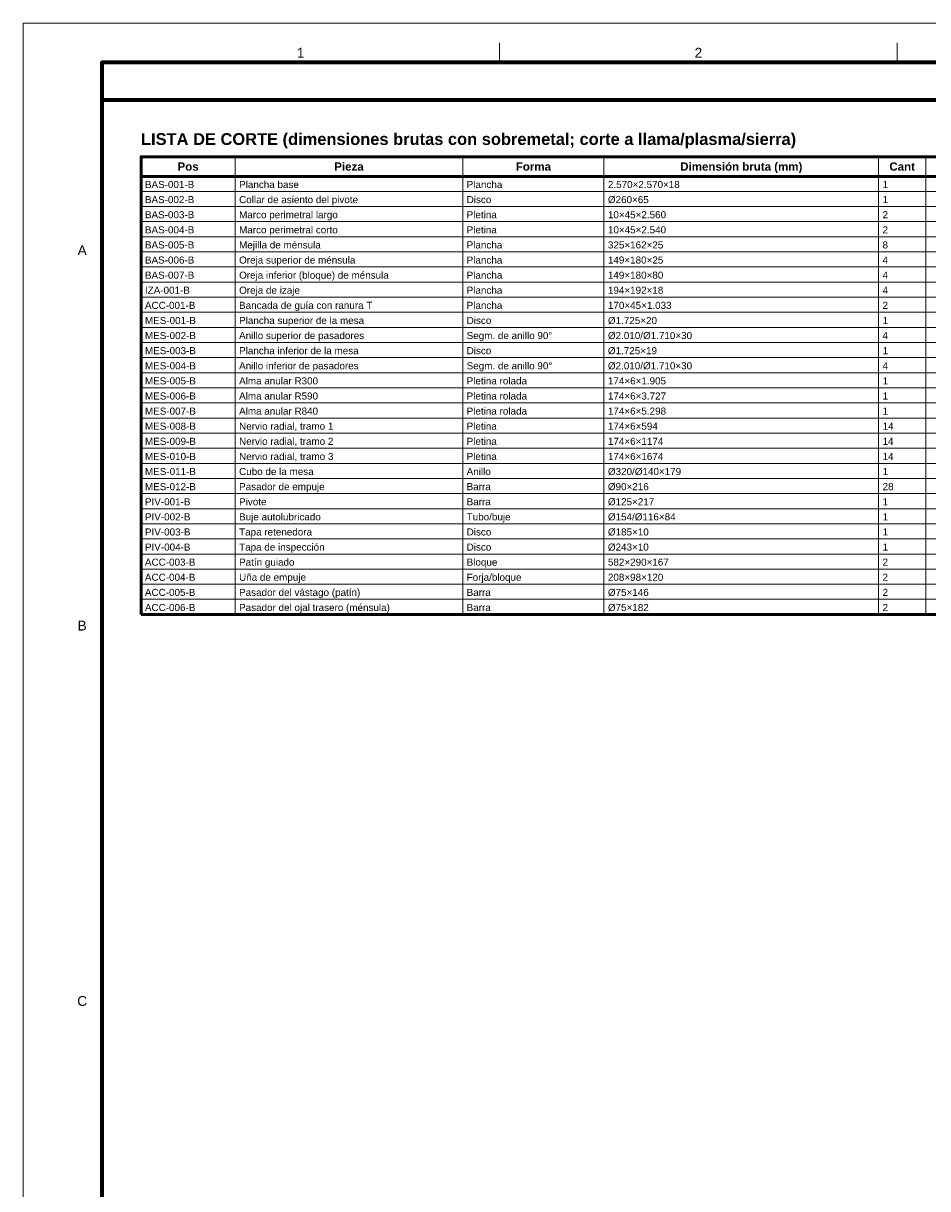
# Model space of a CAD drawing. Header units: millimetres. Extents: x 0 to 841, y 0 to 594.
# Tile 2 of 4: x 0 to 231, y 297 to 594. Entities that reach past the tile are written whole.
import ezdxf
from ezdxf.enums import TextEntityAlignment as Align

# ---------------------------------------------------------------- set-up
doc = ezdxf.new("R2010")
doc.units = ezdxf.units.MM
for name, color, linetype, lineweight in [('FINA', 7, 'CONTINUOUS', 18), ('MARCO', 7, 'CONTINUOUS', 70), ('TXT', 7, 'CONTINUOUS', 25), ('VIS', 7, 'CONTINUOUS', 50)]:
    doc.layers.add(name, color=color, linetype=linetype, lineweight=lineweight)
doc.styles.add('STD', font='LiberationSans-Regular.ttf')
doc.styles.add('STDB', font='LiberationSans-Bold.ttf')

msp = doc.modelspace()

# ---------------------------------------------------------------- linework, layer by layer
at = {"layer": 'FINA'}
for p, q in [((121.375, 584), (121.375, 589)), ((222.75, 584), (222.75, 589)), ((54, 560), (54, 443.35)), ((112, 560), (112, 443.35)), ((148, 560), (148, 443.35)), ((218, 560), (218, 443.35)), ((230, 560), (230, 443.35)), ((30, 555), (490, 555)), ((30, 551.15), (490, 551.15)), ((30, 547.3), (490, 547.3)), ((30, 543.45), (490, 543.45)), ((30, 539.6), (490, 539.6)), ((30, 535.75), (490, 535.75)), ((30, 531.9), (490, 531.9)), ((30, 528.05), (490, 528.05)), ((30, 524.2), (490, 524.2)), ((30, 520.35), (490, 520.35)), ((30, 516.5), (490, 516.5)), ((30, 512.65), (490, 512.65)), ((30, 508.8), (490, 508.8)), ((30, 504.95), (490, 504.95)), ((30, 501.1), (490, 501.1)), ((30, 497.25), (490, 497.25)), ((30, 493.4), (490, 493.4)), ((30, 489.55), (490, 489.55)), ((30, 485.7), (490, 485.7)), ((30, 481.85), (490, 481.85)), ((30, 478), (490, 478)), ((30, 474.15), (490, 474.15)), ((30, 470.3), (490, 470.3)), ((30, 466.45), (490, 466.45)), ((30, 462.6), (490, 462.6)), ((30, 458.75), (490, 458.75)), ((30, 454.9), (490, 454.9)), ((30, 451.05), (490, 451.05)), ((30, 447.2), (490, 447.2))]:
    msp.add_line(p, q, dxfattribs=at)
msp.add_lwpolyline([(0, 0), (841, 0), (841, 594), (0, 594)], close=True, dxfattribs=at)
at = {"layer": 'MARCO'}
for points in [[(20, 10), (831, 10), (831, 584), (20, 584)], [(20, 574.5), (831, 574.5), (831, 584), (20, 584)]]:
    msp.add_lwpolyline(points, close=True, dxfattribs=at)
at = {"layer": 'VIS'}
for p, q in [((30, 560), (30, 443.35)), ((30, 443.35), (490, 443.35))]:
    msp.add_line(p, q, dxfattribs=at)
msp.add_lwpolyline([(30, 555), (490, 555), (490, 560), (30, 560)], close=True, dxfattribs=at)

# ---------------------------------------------------------------- texts
at = {"layer": 'TXT'}
for s, height, style, p in [('1', 2.5, 'STD', (70.688, 586.5)), ('2', 2.5, 'STD', (172.062, 586.5)), ('Pos', 2.1, 'STDB', (42, 557.5)), ('Pieza', 2.1, 'STDB', (83, 557.5)), ('Forma', 2.1, 'STDB', (130, 557.5)), ('Dimensión bruta (mm)', 2.1, 'STDB', (183, 557.5)), ('Cant', 2.1, 'STDB', (224, 557.5)), ('A', 2.5, 'STD', (15, 536.167)), ('B', 2.5, 'STD', (15, 440.5)), ('C', 2.5, 'STD', (15, 344.833))]:
    msp.add_text(s, height=height, dxfattribs=dict(at, style=style)).set_placement(p, align=Align.MIDDLE_CENTER)
at = {"layer": 'TXT', "style": 'STDB'}
msp.add_text('LISTA DE CORTE (dimensiones brutas con sobremetal; corte a llama/plasma/sierra)', height=3, dxfattribs=at).set_placement((30, 566), align=Align.TOP_LEFT)
at = {"layer": 'TXT', "style": 'STD'}
for s, p in [('BAS-001-B', (31, 552.92)), ('Plancha base', (55, 552.92)), ('Plancha', (113, 552.92)), ('2.570×2.570×18', (149, 552.92)), ('1', (219, 552.92)), ('BAS-002-B', (31, 549.07)), ('Collar de asiento del pivote', (55, 549.07)), ('Disco', (113, 549.07)), ('Ø260×65', (149, 549.07)), ('1', (219, 549.07)), ('BAS-003-B', (31, 545.22)), ('Marco perimetral largo', (55, 545.22)), ('Pletina', (113, 545.22)), ('10×45×2.560', (149, 545.22)), ('2', (219, 545.22)), ('BAS-004-B', (31, 541.37)), ('Marco perimetral corto', (55, 541.37)), ('Pletina', (113, 541.37)), ('10×45×2.540', (149, 541.37)), ('2', (219, 541.37)), ('BAS-005-B', (31, 537.52)), ('Mejilla de ménsula', (55, 537.52)), ('Plancha', (113, 537.52)), ('325×162×25', (149, 537.52)), ('8', (219, 537.52)), ('BAS-006-B', (31, 533.67)), ('Oreja superior de ménsula', (55, 533.67)), ('Plancha', (113, 533.67)), ('149×180×25', (149, 533.67)), ('4', (219, 533.67)), ('BAS-007-B', (31, 529.82)), ('Oreja inferior (bloque) de ménsula', (55, 529.82)), ('Plancha', (113, 529.82)), ('149×180×80', (149, 529.82)), ('4', (219, 529.82)), ('IZA-001-B', (31, 525.97)), ('Oreja de izaje', (55, 525.97)), ('Plancha', (113, 525.97)), ('194×192×18', (149, 525.97)), ('4', (219, 525.97)), ('ACC-001-B', (31, 522.12)), ('Bancada de guía con ranura T', (55, 522.12)), ('Plancha', (113, 522.12)), ('170×45×1.033', (149, 522.12)), ('2', (219, 522.12)), ('MES-001-B', (31, 518.27)), ('Plancha superior de la mesa', (55, 518.27)), ('Disco', (113, 518.27)), ('Ø1.725×20', (149, 518.27)), ('1', (219, 518.27)), ('MES-002-B', (31, 514.42)), ('Anillo superior de pasadores', (55, 514.42)), ('Segm. de anillo 90°', (113, 514.42)), ('Ø2.010/Ø1.710×30', (149, 514.42)), ('4', (219, 514.42)), ('MES-003-B', (31, 510.57)), ('Plancha inferior de la mesa', (55, 510.57)), ('Disco', (113, 510.57)), ('Ø1.725×19', (149, 510.57)), ('1', (219, 510.57)), ('MES-004-B', (31, 506.72)), ('Anillo inferior de pasadores', (55, 506.72)), ('Segm. de anillo 90°', (113, 506.72)), ('Ø2.010/Ø1.710×30', (149, 506.72)), ('4', (219, 506.72)), ('MES-005-B', (31, 502.87)), ('Alma anular R300', (55, 502.87)), ('Pletina rolada', (113, 502.87)), ('174×6×1.905', (149, 502.87)), ('1', (219, 502.87)), ('MES-006-B', (31, 499.02)), ('Alma anular R590', (55, 499.02)), ('Pletina rolada', (113, 499.02)), ('174×6×3.727', (149, 499.02)), ('1', (219, 499.02)), ('MES-007-B', (31, 495.17)), ('Alma anular R840', (55, 495.17)), ('Pletina rolada', (113, 495.17)), ('174×6×5.298', (149, 495.17)), ('1', (219, 495.17)), ('MES-008-B', (31, 491.32)), ('Nervio radial, tramo 1', (55, 491.32)), ('Pletina', (113, 491.32)), ('174×6×594', (149, 491.32)), ('14', (219, 491.32)), ('MES-009-B', (31, 487.47)), ('Nervio radial, tramo 2', (55, 487.47)), ('Pletina', (113, 487.47)), ('174×6×1174', (149, 487.47)), ('14', (219, 487.47)), ('MES-010-B', (31, 483.62)), ('Nervio radial, tramo 3', (55, 483.62)), ('Pletina', (113, 483.62)), ('174×6×1674', (149, 483.62)), ('14', (219, 483.62)), ('MES-011-B', (31, 479.77)), ('Cubo de la mesa', (55, 479.77)), ('Anillo', (113, 479.77)), ('Ø320/Ø140×179', (149, 479.77)), ('1', (219, 479.77)), ('MES-012-B', (31, 475.92)), ('Pasador de empuje', (55, 475.92)), ('Barra', (113, 475.92)), ('Ø90×216', (149, 475.92)), ('28', (219, 475.92)), ('PIV-001-B', (31, 472.07)), ('Pivote', (55, 472.07)), ('Barra', (113, 472.07)), ('Ø125×217', (149, 472.07)), ('1', (219, 472.07)), ('Buje autolubricado', (55, 468.22)), ('Tubo/buje', (113, 468.22)), ('Ø154/Ø116×84', (149, 468.22)), ('PIV-002-B', (31, 468.22)), ('1', (219, 468.22)), ('PIV-003-B', (31, 464.37)), ('Tapa retenedora', (55, 464.37)), ('Disco', (113, 464.37)), ('Ø185×10', (149, 464.37)), ('1', (219, 464.37)), ('PIV-004-B', (31, 460.52)), ('Tapa de inspección', (55, 460.52)), ('Disco', (113, 460.52)), ('Ø243×10', (149, 460.52)), ('1', (219, 460.52)), ('ACC-003-B', (31, 456.67)), ('Patín guiado', (55, 456.67)), ('Bloque', (113, 456.67)), ('582×290×167', (149, 456.67)), ('2', (219, 456.67)), ('ACC-004-B', (31, 452.82)), ('Uña de empuje', (55, 452.82)), ('Forja/bloque', (113, 452.82)), ('208×98×120', (149, 452.82)), ('2', (219, 452.82)), ('ACC-005-B', (31, 448.97)), ('Pasador del vástago (patín)', (55, 448.97)), ('Barra', (113, 448.97)), ('Ø75×146', (149, 448.97)), ('2', (219, 448.97)), ('ACC-006-B', (31, 445.12)), ('Pasador del ojal trasero (ménsula)', (55, 445.12)), ('Barra', (113, 445.12)), ('Ø75×182', (149, 445.12)), ('2', (219, 445.12))]:
    msp.add_text(s, height=1.8, dxfattribs=at).set_placement(p, align=Align.MIDDLE_LEFT)

doc.saveas('drawing.dxf')
